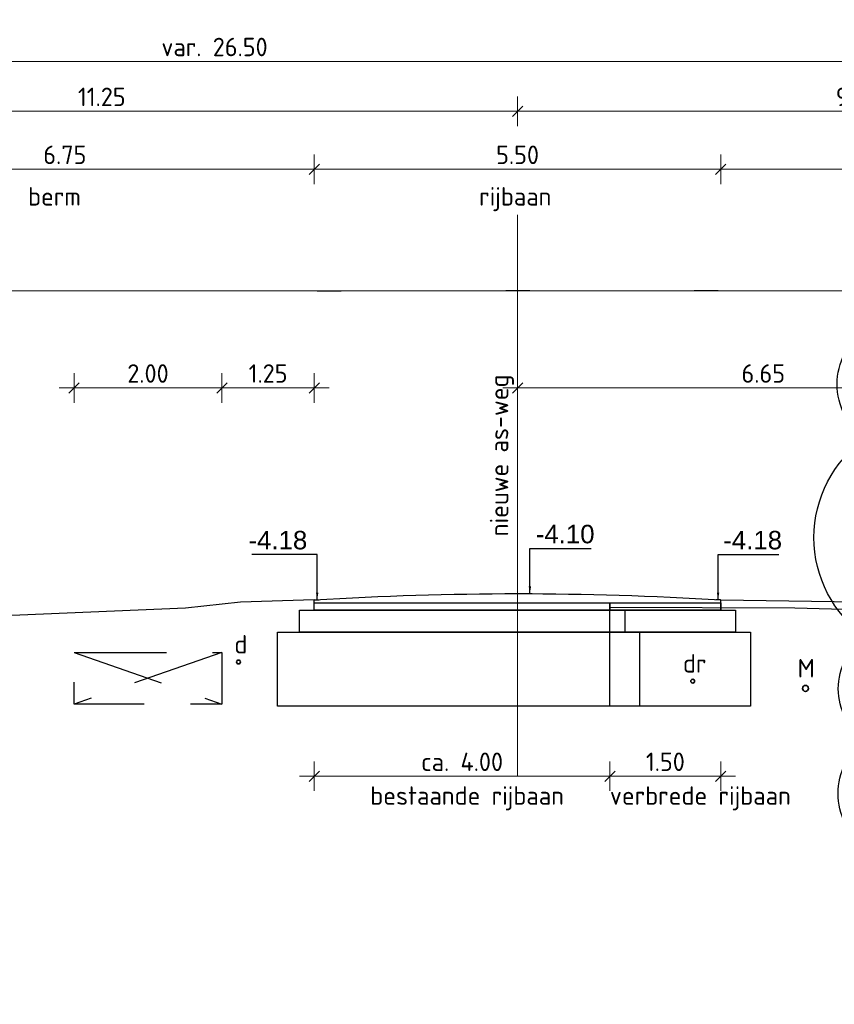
# Model space of a CAD drawing. Header units: metres. Extents: x 149090 to 161988, y 479090 to 487021.
# Tile 70 of 72: x 159309 to 159320, y 484427 to 484440. Entities that reach past the tile are written whole.
import ezdxf

# ---------------------------------------------------------------- set-up
doc = ezdxf.new("R2010")
doc.units = ezdxf.units.M
for name, pattern in [('AL-NAP_LIJN', [15.25, 12, -1.5, 0.25, -1.5]), ('AM-AS', [16, 10, -2, 2, -2]), ('DASHED2', [0.375, 0.25, -0.125])]:
    doc.linetypes.add(name, pattern=pattern)
doc.layers.get('0').update_dxf_attribs({"lineweight": 25})
doc.layers.get('Defpoints').update_dxf_attribs({"color": 211, "lineweight": 25})
for name, color, linetype, lineweight in [('N-WE-AM-AS_WEG_GEBIEDSONTSLUITINGSWEG-G', 10, 'AM-AS', 18), ('N-WE-VH-KANTVERHARDING-G', 7, 'Continuous', 30), ('X-XX-AL-M', 7, 'Continuous', 18), ('X-XX-AL-NAP-G', 7, 'AL-NAP_LIJN', 18), ('X-XX-AL-PROFIEL-B-G', 7, 'Continuous', 25), ('X-XX-AL-PROFIEL-N-G', 7, 'Continuous', 35), ('X-XX-AL-T25', 7, 'Continuous', 25)]:
    doc.layers.add(name, color=color, linetype=linetype, lineweight=lineweight)
doc.layers.add('X-XX-AL-AANPIJLING-OPM', color=1, linetype='Continuous', lineweight=30, true_color=0xff0000)
doc.styles.add('Civitas Arial', font='arial.ttf')
doc.styles.add('NLCS-ISO-M100-T25', font='NLCS-ISO.ttf')
doc.dimstyles.new('Civitas 100 25', dxfattribs={"dimscale": 0.1, "dimtxt": 2.5, "dimasz": 1, "dimexe": 0.18, "dimexo": 0.0625, "dimgap": 1, "dimtad": 1, "dimzin": 0, "dimdsep": 46, "dimtxsty": 'Civitas Arial', "dimblk": 'Civitas-pijlmaat', "dimcen": 0, "dimse1": 1, "dimse2": 1, "dimadec": 0, "dimazin": 0, "dimtfac": 1, "dimtix": 1, "dimtmove": 0, "dimatfit": 0, "dimfxl": 1, "dimtolj": 1, "dimtzin": 0, "dimarcsym": 1})
doc.dimstyles.new('NLCS-M100-T25-SCHRAP-X_L2_H1', dxfattribs={"dimscale": 0.1, "dimtxt": 2.5, "dimasz": 1.4, "dimexe": 2, "dimexo": 2, "dimgap": 0.7, "dimtad": 1, "dimzin": 0, "dimdsep": 46, "dimtxsty": 'NLCS-ISO-M100-T25', "dimblk": 'OBLIQUE', "dimcen": 0, "dimdle": 2, "dimclrd": 256, "dimclre": 256, "dimclrt": 256, "dimadec": 1, "dimazin": 0, "dimtfac": 1, "dimtofl": 0, "dimtmove": 1, "dimatfit": 0, "dimldrblk": 'OBLIQUE', "dimfxl": 2, "dimfxlon": 1, "dimtfill": 1, "dimtfillclr": 254, "dimtolj": 1, "dimtzin": 0, "dimlwd": 18, "dimlwe": 18, "dimarcsym": 0})

# ---------------------------------------------------------------- blocks, each defined once
blk = doc.blocks.new('_Oblique')
at = {"color": 0, "linetype": 'ByBlock', "lineweight": -2}
blk.add_line((-0.5, -0.5), (0.5, 0.5), dxfattribs=at)
blk = doc.blocks.new('*D165')
at = {"layer": 'Defpoints', "color": 0, "transparency": 16777216}
for p in [(159324.609, 484439.662), (159298.109, 484436.559), (159324.609, 484436.559)]:
    blk.add_point(p, dxfattribs=at)
at = {"layer": 'X-XX-AL-M', "linetype": 'Continuous', "lineweight": 18, "transparency": 16777216}
for p, q in [((159298.109, 484439.462), (159298.109, 484439.862)), ((159324.609, 484439.462), (159324.609, 484439.862)), ((159297.909, 484439.662), (159324.809, 484439.662))]:
    blk.add_line(p, q, dxfattribs=at)
at = {"layer": 'X-XX-AL-M', "lineweight": 18, "transparency": 16777216, "xscale": 0.14, "yscale": 0.14, "zscale": 0.14, "rotation": 180}
blk.add_blockref('_Oblique', (159298.109, 484439.662), dxfattribs=at)
at = {"layer": 'X-XX-AL-M', "lineweight": 18, "transparency": 16777216, "xscale": 0.14, "yscale": 0.14, "zscale": 0.14}
blk.add_blockref('_Oblique', (159324.609, 484439.662), dxfattribs=at)
at = {"layer": 'X-XX-AL-M', "transparency": 16777216, "insert": (159311.359, 484439.857), "char_height": 0.25, "attachment_point": 5, "style": 'NLCS-ISO-M100-T25', "bg_fill": 3, "box_fill_scale": 1.1, "bg_fill_color": 256, "bg_fill_true_color": 13158600, "bg_fill_transparency": 0}
blk.add_mtext('\\A1;var. 26.50 ', dxfattribs=at)
blk = doc.blocks.new('*D167')
at = {"layer": 'Defpoints', "color": 0, "transparency": 16777216}
for p in [(159304.209, 484438.987), (159304.209, 484437.588), (159315.459, 484437.588)]:
    blk.add_point(p, dxfattribs=at)
at = {"layer": 'X-XX-AL-M', "linetype": 'Continuous', "lineweight": 18, "transparency": 16777216}
for p, q in [((159304.209, 484438.787), (159304.209, 484439.187)), ((159315.459, 484438.787), (159315.459, 484439.187)), ((159315.659, 484438.987), (159304.009, 484438.987))]:
    blk.add_line(p, q, dxfattribs=at)
at = {"layer": 'X-XX-AL-M', "lineweight": 18, "transparency": 16777216, "xscale": 0.14, "yscale": 0.14, "zscale": 0.14, "rotation": 180}
blk.add_blockref('_Oblique', (159304.209, 484438.987), dxfattribs=at)
at = {"layer": 'X-XX-AL-M', "lineweight": 18, "transparency": 16777216, "xscale": 0.14, "yscale": 0.14, "zscale": 0.14}
blk.add_blockref('_Oblique', (159315.459, 484438.987), dxfattribs=at)
at = {"layer": 'X-XX-AL-M', "transparency": 16777216, "insert": (159309.834, 484439.182), "char_height": 0.25, "attachment_point": 5, "style": 'NLCS-ISO-M100-T25', "bg_fill": 3, "box_fill_scale": 1.1, "bg_fill_color": 256, "bg_fill_true_color": 13158600, "bg_fill_transparency": 0}
blk.add_mtext('\\A1;11.25', dxfattribs=at)
blk = doc.blocks.new('*D168')
at = {"layer": 'Defpoints', "color": 0, "transparency": 16777216}
for p in [(159324.609, 484438.987), (159315.459, 484437.588), (159324.609, 484436.559)]:
    blk.add_point(p, dxfattribs=at)
at = {"layer": 'X-XX-AL-M', "linetype": 'Continuous', "lineweight": 18, "transparency": 16777216}
for p, q in [((159315.459, 484438.787), (159315.459, 484439.187)), ((159324.609, 484438.787), (159324.609, 484439.187)), ((159315.259, 484438.987), (159324.809, 484438.987))]:
    blk.add_line(p, q, dxfattribs=at)
at = {"layer": 'X-XX-AL-M', "lineweight": 18, "transparency": 16777216, "xscale": 0.14, "yscale": 0.14, "zscale": 0.14, "rotation": 180}
blk.add_blockref('_Oblique', (159315.459, 484438.987), dxfattribs=at)
at = {"layer": 'X-XX-AL-M', "lineweight": 18, "transparency": 16777216, "xscale": 0.14, "yscale": 0.14, "zscale": 0.14}
blk.add_blockref('_Oblique', (159324.609, 484438.987), dxfattribs=at)
at = {"layer": 'X-XX-AL-M', "transparency": 16777216, "insert": (159320.034, 484439.182), "char_height": 0.25, "attachment_point": 5, "style": 'NLCS-ISO-M100-T25', "bg_fill": 3, "box_fill_scale": 1.1, "bg_fill_color": 256, "bg_fill_true_color": 13158600, "bg_fill_transparency": 0}
blk.add_mtext('\\A1;9.15', dxfattribs=at)
blk = doc.blocks.new('*D59')
at = {"layer": 'Defpoints', "color": 0, "transparency": 16777216}
for p in [(0.033, 0), (-0.008, -3.521), (0.033, -4.1)]:
    blk.add_point(p, dxfattribs=at)
at = {"color": 0, "transparency": 16777216, "insert": (0.477, -3.293), "char_height": 0.25, "attachment_point": 5, "style": 'Civitas Arial'}
blk.add_mtext('\\A1;-4.10 ', dxfattribs=at)
blk = doc.blocks.new('Civitas-pijlmaat')
blk.add_line((0, 0.52), (0, -0.52))
blk.add_solid([(0, 0), (-1.5, 0.34), (-1.5, -0.34)])
blk = doc.blocks.new('*D63')
at = {"layer": 'Defpoints', "color": 0, "transparency": 16777216}
for p in [(0.033, 0), (-0.017, -3.603), (0.033, -4.182)]:
    blk.add_point(p, dxfattribs=at)
at = {"color": 0, "transparency": 16777216, "insert": (0.468, -3.375), "char_height": 0.25, "attachment_point": 5, "style": 'Civitas Arial'}
blk.add_mtext('\\A1;-4.18 ', dxfattribs=at)
blk = doc.blocks.new('*D61')
at = {"layer": 'Defpoints', "color": 0, "transparency": 16777216}
for p in [(-0.033, 0), (-0.048, -3.603), (-0.033, -4.182)]:
    blk.add_point(p, dxfattribs=at)
at = {"color": 0, "transparency": 16777216, "insert": (-0.532, -3.375), "char_height": 0.25, "attachment_point": 5, "style": 'Civitas Arial'}
blk.add_mtext('\\A1;-4.18 ', dxfattribs=at)
blk = doc.blocks.new('*U277')
for points in [[(0, 0), (1.5, 0), (1.5, -0.1), (0, -0.1)], [(0, -0.1), (1.7, -0.1), (1.7, -0.4), (0, -0.4)], [(0, -0.4), (1.9, -0.4), (1.9, -1.4), (0, -1.4)]]:
    blk.add_lwpolyline(points, close=True)
blk = doc.blocks.new('*U45')
for points in [[(0, 0), (4, 0), (4, -0.1), (0, -0.1)], [(-0.2, -0.1), (4.2, -0.1), (4.2, -0.4), (-0.2, -0.4)], [(-0.5, -0.4), (4.4, -0.4), (4.4, -1.4), (-0.5, -1.4)]]:
    blk.add_lwpolyline(points, close=True)
blk = doc.blocks.new('*D199')
at = {"layer": 'Defpoints', "color": 0, "transparency": 16777216}
for p in [(159316.709, 484432.079), (159312.709, 484431.779), (159316.709, 484429.992)]:
    blk.add_point(p, dxfattribs=at)
at = {"layer": 'X-XX-AL-PROFIEL-B-G', "linetype": 'Continuous', "lineweight": 18, "transparency": 16777216}
for p, q in [((159312.709, 484430.192), (159312.709, 484429.792)), ((159316.709, 484430.192), (159316.709, 484429.792)), ((159312.509, 484429.992), (159316.909, 484429.992))]:
    blk.add_line(p, q, dxfattribs=at)
at = {"layer": 'X-XX-AL-PROFIEL-B-G', "lineweight": 18, "transparency": 16777216, "xscale": 0.14, "yscale": 0.14, "zscale": 0.14, "rotation": 180}
blk.add_blockref('_Oblique', (159312.709, 484429.992), dxfattribs=at)
at = {"layer": 'X-XX-AL-PROFIEL-B-G', "lineweight": 18, "transparency": 16777216, "xscale": 0.14, "yscale": 0.14, "zscale": 0.14}
blk.add_blockref('_Oblique', (159316.709, 484429.992), dxfattribs=at)
at = {"layer": 'X-XX-AL-PROFIEL-B-G', "transparency": 16777216, "insert": (159314.709, 484430.187), "char_height": 0.25, "attachment_point": 5, "style": 'NLCS-ISO-M100-T25', "bg_fill": 3, "box_fill_scale": 1.1, "bg_fill_color": 256, "bg_fill_true_color": 13158600, "bg_fill_transparency": 0}
blk.add_mtext('\\A1;ca. 4.00', dxfattribs=at)
blk = doc.blocks.new('*D200')
at = {"layer": 'Defpoints', "color": 0, "transparency": 16777216}
for p in [(159318.209, 484432.274), (159316.709, 484432.129), (159318.209, 484429.992)]:
    blk.add_point(p, dxfattribs=at)
at = {"layer": 'X-XX-AL-M', "linetype": 'Continuous', "lineweight": 18, "transparency": 16777216}
for p, q in [((159316.709, 484430.192), (159316.709, 484429.792)), ((159318.209, 484430.192), (159318.209, 484429.792)), ((159316.509, 484429.992), (159318.409, 484429.992))]:
    blk.add_line(p, q, dxfattribs=at)
at = {"layer": 'X-XX-AL-M', "lineweight": 18, "transparency": 16777216, "xscale": 0.14, "yscale": 0.14, "zscale": 0.14, "rotation": 180}
blk.add_blockref('_Oblique', (159316.709, 484429.992), dxfattribs=at)
at = {"layer": 'X-XX-AL-M', "lineweight": 18, "transparency": 16777216, "xscale": 0.14, "yscale": 0.14, "zscale": 0.14}
blk.add_blockref('_Oblique', (159318.209, 484429.992), dxfattribs=at)
at = {"layer": 'X-XX-AL-M', "transparency": 16777216, "insert": (159317.459, 484430.187), "char_height": 0.25, "attachment_point": 5, "style": 'NLCS-ISO-M100-T25', "bg_fill": 3, "box_fill_scale": 1.1, "bg_fill_color": 256, "bg_fill_true_color": 13158600, "bg_fill_transparency": 0}
blk.add_mtext('\\A1;1.50', dxfattribs=at)
blk = doc.blocks.new('*D201')
at = {"layer": 'Defpoints', "color": 0, "transparency": 16777216}
for p in [(159311.459, 484435.245), (159309.459, 484431.664), (159311.459, 484431.664)]:
    blk.add_point(p, dxfattribs=at)
at = {"layer": 'X-XX-AL-M', "linetype": 'Continuous', "lineweight": 18, "transparency": 16777216}
for p, q in [((159309.459, 484435.045), (159309.459, 484435.445)), ((159311.459, 484435.045), (159311.459, 484435.445)), ((159309.259, 484435.245), (159311.659, 484435.245))]:
    blk.add_line(p, q, dxfattribs=at)
at = {"layer": 'X-XX-AL-M', "lineweight": 18, "transparency": 16777216, "xscale": 0.14, "yscale": 0.14, "zscale": 0.14, "rotation": 180}
blk.add_blockref('_Oblique', (159309.459, 484435.245), dxfattribs=at)
at = {"layer": 'X-XX-AL-M', "lineweight": 18, "transparency": 16777216, "xscale": 0.14, "yscale": 0.14, "zscale": 0.14}
blk.add_blockref('_Oblique', (159311.459, 484435.245), dxfattribs=at)
at = {"layer": 'X-XX-AL-M', "transparency": 16777216, "insert": (159310.459, 484435.44), "char_height": 0.25, "attachment_point": 5, "style": 'NLCS-ISO-M100-T25', "bg_fill": 3, "box_fill_scale": 1.1, "bg_fill_color": 256, "bg_fill_true_color": 13158600, "bg_fill_transparency": 0}
blk.add_mtext('\\A1;2.00', dxfattribs=at)
blk = doc.blocks.new('*D202')
at = {"layer": 'Defpoints', "color": 0, "transparency": 16777216}
for p in [(159312.709, 484435.245), (159312.709, 484432.359), (159311.459, 484431.664)]:
    blk.add_point(p, dxfattribs=at)
at = {"layer": 'X-XX-AL-M', "linetype": 'Continuous', "lineweight": 18, "transparency": 16777216}
for p, q in [((159311.459, 484435.045), (159311.459, 484435.445)), ((159312.709, 484435.045), (159312.709, 484435.445)), ((159311.259, 484435.245), (159312.909, 484435.245))]:
    blk.add_line(p, q, dxfattribs=at)
at = {"layer": 'X-XX-AL-M', "lineweight": 18, "transparency": 16777216, "xscale": 0.14, "yscale": 0.14, "zscale": 0.14, "rotation": 180}
blk.add_blockref('_Oblique', (159311.459, 484435.245), dxfattribs=at)
at = {"layer": 'X-XX-AL-M', "lineweight": 18, "transparency": 16777216, "xscale": 0.14, "yscale": 0.14, "zscale": 0.14}
blk.add_blockref('_Oblique', (159312.709, 484435.245), dxfattribs=at)
at = {"layer": 'X-XX-AL-M', "transparency": 16777216, "insert": (159312.084, 484435.44), "char_height": 0.25, "attachment_point": 5, "style": 'NLCS-ISO-M100-T25', "bg_fill": 3, "box_fill_scale": 1.1, "bg_fill_color": 256, "bg_fill_true_color": 13158600, "bg_fill_transparency": 0}
blk.add_mtext('\\A1;1.25', dxfattribs=at)
blk = doc.blocks.new('*D205')
at = {"layer": 'Defpoints', "color": 0, "transparency": 16777216}
for p in [(159312.709, 484438.203), (159312.709, 484432.195), (159318.209, 484432.227)]:
    blk.add_point(p, dxfattribs=at)
at = {"layer": 'X-XX-AL-M', "linetype": 'Continuous', "lineweight": 18, "transparency": 16777216}
for p, q in [((159312.709, 484438.003), (159312.709, 484438.403)), ((159318.209, 484438.003), (159318.209, 484438.403)), ((159318.409, 484438.203), (159312.509, 484438.203))]:
    blk.add_line(p, q, dxfattribs=at)
at = {"layer": 'X-XX-AL-M', "lineweight": 18, "transparency": 16777216, "xscale": 0.14, "yscale": 0.14, "zscale": 0.14, "rotation": 180}
blk.add_blockref('_Oblique', (159312.709, 484438.203), dxfattribs=at)
at = {"layer": 'X-XX-AL-M', "lineweight": 18, "transparency": 16777216, "xscale": 0.14, "yscale": 0.14, "zscale": 0.14}
blk.add_blockref('_Oblique', (159318.209, 484438.203), dxfattribs=at)
at = {"layer": 'X-XX-AL-M', "transparency": 16777216, "insert": (159315.459, 484438.398), "char_height": 0.25, "attachment_point": 5, "style": 'NLCS-ISO-M100-T25', "bg_fill": 3, "box_fill_scale": 1.1, "bg_fill_color": 256, "bg_fill_true_color": 13158600, "bg_fill_transparency": 0}
blk.add_mtext('\\A1;5.50', dxfattribs=at)
blk = doc.blocks.new('*D207')
at = {"layer": 'Defpoints', "color": 0, "transparency": 16777216}
for p in [(159305.959, 484438.203), (159312.709, 484432.195), (159305.959, 484432.179)]:
    blk.add_point(p, dxfattribs=at)
at = {"layer": 'X-XX-AL-M', "linetype": 'Continuous', "lineweight": 18, "transparency": 16777216}
for p, q in [((159305.959, 484438.003), (159305.959, 484438.403)), ((159312.709, 484438.003), (159312.709, 484438.403)), ((159312.909, 484438.203), (159305.759, 484438.203))]:
    blk.add_line(p, q, dxfattribs=at)
at = {"layer": 'X-XX-AL-M', "lineweight": 18, "transparency": 16777216, "xscale": 0.14, "yscale": 0.14, "zscale": 0.14, "rotation": 180}
blk.add_blockref('_Oblique', (159305.959, 484438.203), dxfattribs=at)
at = {"layer": 'X-XX-AL-M', "lineweight": 18, "transparency": 16777216, "xscale": 0.14, "yscale": 0.14, "zscale": 0.14}
blk.add_blockref('_Oblique', (159312.709, 484438.203), dxfattribs=at)
at = {"layer": 'X-XX-AL-M', "transparency": 16777216, "insert": (159309.334, 484438.398), "char_height": 0.25, "attachment_point": 5, "style": 'NLCS-ISO-M100-T25', "bg_fill": 3, "box_fill_scale": 1.1, "bg_fill_color": 256, "bg_fill_true_color": 13158600, "bg_fill_transparency": 0}
blk.add_mtext('\\A1;6.75', dxfattribs=at)
blk = doc.blocks.new('*D208')
at = {"layer": 'Defpoints', "color": 0, "transparency": 16777216}
for p in [(159322.41, 484438.203), (159318.209, 484432.227), (159322.41, 484432.198)]:
    blk.add_point(p, dxfattribs=at)
at = {"layer": 'X-XX-AL-M', "linetype": 'Continuous', "lineweight": 18, "transparency": 16777216}
for p, q in [((159318.209, 484438.003), (159318.209, 484438.403)), ((159322.41, 484438.003), (159322.41, 484438.403)), ((159318.009, 484438.203), (159322.61, 484438.203))]:
    blk.add_line(p, q, dxfattribs=at)
at = {"layer": 'X-XX-AL-M', "lineweight": 18, "transparency": 16777216, "xscale": 0.14, "yscale": 0.14, "zscale": 0.14, "rotation": 180}
blk.add_blockref('_Oblique', (159318.209, 484438.203), dxfattribs=at)
at = {"layer": 'X-XX-AL-M', "lineweight": 18, "transparency": 16777216, "xscale": 0.14, "yscale": 0.14, "zscale": 0.14}
blk.add_blockref('_Oblique', (159322.41, 484438.203), dxfattribs=at)
at = {"layer": 'X-XX-AL-M', "transparency": 16777216, "insert": (159320.31, 484438.398), "char_height": 0.25, "attachment_point": 5, "style": 'NLCS-ISO-M100-T25', "bg_fill": 3, "box_fill_scale": 1.1, "bg_fill_color": 256, "bg_fill_true_color": 13158600, "bg_fill_transparency": 0}
blk.add_mtext('\\A1;4.20', dxfattribs=at)
blk = doc.blocks.new('*D218')
at = {"layer": 'Defpoints', "color": 0, "transparency": 16777216}
for p in [(159315.459, 484437.588), (159315.459, 484435.245), (159322.109, 484431.009)]:
    blk.add_point(p, dxfattribs=at)
at = {"layer": 'X-XX-AL-M', "linetype": 'Continuous', "lineweight": 18, "transparency": 16777216}
for p, q in [((159315.459, 484435.445), (159315.459, 484435.045)), ((159322.109, 484435.045), (159322.109, 484435.445)), ((159322.309, 484435.245), (159315.259, 484435.245))]:
    blk.add_line(p, q, dxfattribs=at)
at = {"layer": 'X-XX-AL-M', "lineweight": 18, "transparency": 16777216, "xscale": 0.14, "yscale": 0.14, "zscale": 0.14, "rotation": 180}
blk.add_blockref('_Oblique', (159315.459, 484435.245), dxfattribs=at)
at = {"layer": 'X-XX-AL-M', "lineweight": 18, "transparency": 16777216, "xscale": 0.14, "yscale": 0.14, "zscale": 0.14}
blk.add_blockref('_Oblique', (159322.109, 484435.245), dxfattribs=at)
at = {"layer": 'X-XX-AL-M', "transparency": 16777216, "insert": (159318.784, 484435.44), "char_height": 0.25, "attachment_point": 5, "style": 'NLCS-ISO-M100-T25', "bg_fill": 3, "box_fill_scale": 1.1, "bg_fill_color": 256, "bg_fill_true_color": 13158600, "bg_fill_transparency": 0}
blk.add_mtext('\\A1;6.65', dxfattribs=at)
blk = doc.blocks.new('*U58')
blk.add_line((0.033, -4.1), (-0.028, -4.1))
at = {"layer": 'Defpoints', "color": 6}
blk.add_line((0, 0), (-0.325, 0), dxfattribs=at)
dim = blk.add_ordinate_dim(feature_location=(0.033, -4.1), offset=(-0.04, 0.579), dtype=0, origin=(0.033, 0), text='-<> ', dimstyle='Civitas 100 25')
dim.commit()
dim.dimension.update_dxf_attribs({"geometry": '*D59', "text_midpoint": (0.477, -3.293)})
blk.add_leader([(0, -4.1), (0, -3.485), (0.829, -3.485)], dimstyle='Civitas 100 25')
blk = doc.blocks.new('*U62')
blk.add_line((0.033, -4.182), (-0.028, -4.182))
at = {"layer": 'Defpoints', "color": 6}
blk.add_line((0, 0), (-0.325, 0), dxfattribs=at)
dim = blk.add_ordinate_dim(feature_location=(0.033, -4.182), offset=(-0.05, 0.579), dtype=0, origin=(0.033, 0), text='-<> ', dimstyle='Civitas 100 25')
dim.commit()
dim.dimension.update_dxf_attribs({"geometry": '*D63', "text_midpoint": (0.468, -3.375)})
blk.add_leader([(0, -4.182), (0, -3.567), (0.82, -3.567)], dimstyle='Civitas 100 25')
blk = doc.blocks.new('*U60')
blk.add_line((-0.033, -4.182), (0.028, -4.182))
at = {"layer": 'Defpoints', "color": 6}
blk.add_line((0, 0), (0.325, 0), dxfattribs=at)
dim = blk.add_ordinate_dim(feature_location=(-0.033, -4.182), offset=(-0.015, 0.579), dtype=0, origin=(-0.033, 0), text='-<> ', dimstyle='Civitas 100 25')
dim.commit()
dim.dimension.update_dxf_attribs({"geometry": '*D61', "text_midpoint": (-0.532, -3.375)})
blk.add_leader([(0, -4.182), (0, -3.567), (-0.885, -3.567)], dimstyle='Civitas 100 25')

msp = doc.modelspace()

# ---------------------------------------------------------------- linework, layer by layer
at = {"layer": 'X-XX-AL-NAP-G'}
msp.add_line((159003.28, 484436.559), (159511.076, 484436.559), dxfattribs=at)
at = {"layer": 'X-XX-AL-PROFIEL-B-G'}
for p, q in [((159311.709, 484432.347), (159310.966, 484432.265)), ((159312.709, 484432.377), (159311.709, 484432.347)), ((159318.209, 484432.377), (159320.209, 484432.347))]:
    msp.add_line(p, q, dxfattribs=at)
at = {"layer": 'X-XX-AL-PROFIEL-B-G', "flags": 128}
msp.add_lwpolyline([(159312.709, 484432.377, -0.030824), (159318.209, 484432.377)], format="xyb", dxfattribs=at)
msp.add_lwpolyline([(159310.966, 484432.265), (159307.759, 484432.129), (159304.209, 484432.099), (159299.105, 484431.929), (159298.109, 484431.609), (159297.171, 484431.839), (159294.878, 484431.839)], dxfattribs=at)
at = {"layer": 'X-XX-AL-PROFIEL-N-G', "color": 114, "true_color": 0x139b48}
msp.add_circle((159311.683, 484431.537), 0.0261, dxfattribs=at)
at = {"layer": 'X-XX-AL-PROFIEL-N-G', "color": 4, "true_color": 0x00ffff}
msp.add_circle((159319.354, 484431.18), 0.04, dxfattribs=at)

# ---------------------------------------------------------------- block references
at = {"layer": 'X-XX-AL-PROFIEL-B-G'}
for name, p in [('*U45', (159312.709, 484432.339)), ('*U277', (159316.709, 484432.339))]:
    msp.add_blockref(name, p, dxfattribs=at)

# ---------------------------------------------------------------- texts
at = {"layer": 'X-XX-AL-PROFIEL-B-G', "style": 'NLCS-ISO-M100-T25'}
for s, p in [('M', (159319.248, 484431.328)), ('bestaande rijbaan', (159313.466, 484429.605))]:
    msp.add_text(s, height=0.25, dxfattribs=at).set_placement(p)
at = {"layer": 'X-XX-AL-T25', "style": 'NLCS-ISO-M100-T25'}
msp.add_text('nieuwe as-weg', height=0.25, rotation=90, dxfattribs=at).set_placement((159315.334, 484433.238))

# ---------------------------------------------------------------- next in the draw order: dimensions: what is measured, and where the dimension line sits
at = {"layer": 'X-XX-AL-M'}
dim = msp.add_linear_dim(base=(159324.609, 484439.662), p1=(159298.109, 484436.559), p2=(159324.609, 484436.559), text='var. <> ', dimstyle='NLCS-M100-T25-SCHRAP-X_L2_H1', dxfattribs=at)
dim.commit()
dim.dimension.update_dxf_attribs({"geometry": '*D165', "text_midpoint": (159311.359, 484439.857)})
dim = msp.add_linear_dim(base=(159311.459, 484435.245), p1=(159309.459, 484431.664), p2=(159311.459, 484431.664), dimstyle='NLCS-M100-T25-SCHRAP-X_L2_H1', dxfattribs=at)
dim.commit()
dim.dimension.update_dxf_attribs({"geometry": '*D201', "text_midpoint": (159310.459, 484435.44)})

# ---------------------------------------------------------------- next in the draw order: linework, layer by layer
at = {"layer": 'N-WE-AM-AS_WEG_GEBIEDSONTSLUITINGSWEG-G'}
msp.add_line((159315.459, 484437.588), (159315.459, 484429.992), dxfattribs=at)

# ---------------------------------------------------------------- next in the draw order: block references
at = {"layer": 'X-XX-AL-T25'}
msp.add_blockref('*U60', (159312.748, 484436.559), dxfattribs=at)

# ---------------------------------------------------------------- next in the draw order: dimensions: what is measured, and where the dimension line sits
at = {"layer": 'X-XX-AL-M'}
dim = msp.add_linear_dim(base=(159304.209, 484438.987), p1=(159315.459, 484437.588), p2=(159304.209, 484437.588), dimstyle='NLCS-M100-T25-SCHRAP-X_L2_H1', dxfattribs=at)
dim.commit()
dim.dimension.update_dxf_attribs({"geometry": '*D167', "text_midpoint": (159309.834, 484439.182)})
at = {"layer": 'X-XX-AL-PROFIEL-B-G'}
dim = msp.add_linear_dim(base=(159316.709, 484429.992), p1=(159312.709, 484431.779), p2=(159316.709, 484432.079), text='ca. <>', dimstyle='NLCS-M100-T25-SCHRAP-X_L2_H1', dxfattribs=at)
dim.commit()
dim.dimension.update_dxf_attribs({"geometry": '*D199', "text_midpoint": (159314.709, 484430.187)})

# ---------------------------------------------------------------- next in the draw order: texts
at = {"layer": 'X-XX-AL-T25', "style": 'NLCS-ISO-M100-T25'}
msp.add_text('verbrede rijbaan', height=0.25, dxfattribs=at).set_placement((159316.708, 484429.605))

# ---------------------------------------------------------------- next in the draw order: dimensions: what is measured, and where the dimension line sits
at = {"layer": 'X-XX-AL-M'}
for base, p1, p2, picture, middle in [((159324.609, 484438.987), (159315.459, 484437.588), (159324.609, 484436.559), '*D168', (159320.034, 484439.182)), ((159312.709, 484435.245), (159311.459, 484431.664), (159312.709, 484432.359), '*D202', (159312.084, 484435.44))]:
    dim = msp.add_linear_dim(base=base, p1=p1, p2=p2, dimstyle='NLCS-M100-T25-SCHRAP-X_L2_H1', dxfattribs=at)
    dim.commit()
    dim.dimension.update_dxf_attribs({"geometry": picture, "text_midpoint": middle})

# ---------------------------------------------------------------- next in the draw order: linework, layer by layer
at = {"linetype": 'DASHED2', "ltscale": 5}
for p, q in [((159309.458, 484431.666), (159311.458, 484430.966)), ((159311.458, 484431.666), (159309.458, 484430.966))]:
    msp.add_line(p, q, dxfattribs=at)
at = {"linetype": 'DASHED2', "ltscale": 5, "flags": 128}
msp.add_lwpolyline([(159309.458, 484431.666), (159311.458, 484431.666), (159311.458, 484430.966), (159309.458, 484430.966)], close=True, dxfattribs=at)
at = {"layer": 'X-XX-AL-PROFIEL-B-G'}
msp.add_line((159312.709, 484432.239), (159312.709, 484432.377), dxfattribs=at)

# ---------------------------------------------------------------- next in the draw order: block references
at = {"layer": 'X-XX-AL-T25'}
for name, p in [('*U58', (159315.626, 484436.559)), ('*U62', (159318.172, 484436.559))]:
    msp.add_blockref(name, p, dxfattribs=at)

# ---------------------------------------------------------------- next in the draw order: texts
at = {"layer": 'X-XX-AL-PROFIEL-B-G', "style": 'NLCS-ISO-M100-T25'}
msp.add_text('d', height=0.25, dxfattribs=at).set_placement((159311.628, 484431.652))

# ---------------------------------------------------------------- next in the draw order: dimensions: what is measured, and where the dimension line sits
at = {"layer": 'X-XX-AL-M'}
dim = msp.add_linear_dim(base=(159318.209, 484429.992), p1=(159316.709, 484432.129), p2=(159318.209, 484432.274), dimstyle='NLCS-M100-T25-SCHRAP-X_L2_H1', dxfattribs=at)
dim.commit()
dim.dimension.update_dxf_attribs({"geometry": '*D200', "text_midpoint": (159317.459, 484430.187)})

# ---------------------------------------------------------------- next in the draw order: linework, layer by layer
at = {"layer": 'N-WE-VH-KANTVERHARDING-G'}
msp.add_line((159318.209, 484432.239), (159318.209, 484432.377), dxfattribs=at)
at = {"layer": 'X-XX-AL-PROFIEL-B-G', "flags": 128}
msp.add_lwpolyline([(159316.709, 484432.281), (159319.209, 484432.269), (159322.849, 484432.169), (159324.609, 484431.716), (159325.911, 484431.832), (159327.426, 484431.832)], dxfattribs=at)

# ---------------------------------------------------------------- next in the draw order: dimensions: what is measured, and where the dimension line sits
at = {"layer": 'X-XX-AL-M'}
dim = msp.add_linear_dim(base=(159312.709, 484438.203), p1=(159318.209, 484432.227), p2=(159312.709, 484432.195), dimstyle='NLCS-M100-T25-SCHRAP-X_L2_H1', dxfattribs=at)
dim.commit()
dim.dimension.update_dxf_attribs({"geometry": '*D205', "text_midpoint": (159315.459, 484438.398)})

# ---------------------------------------------------------------- next in the draw order: texts
at = {"layer": 'X-XX-AL-T25', "style": 'NLCS-ISO-M100-T25'}
msp.add_text('rijbaan', height=0.25, dxfattribs=at).set_placement((159314.939, 484437.711))

# ---------------------------------------------------------------- next in the draw order: dimensions: what is measured, and where the dimension line sits
at = {"layer": 'X-XX-AL-M'}
for base, p1, p2, picture, middle in [((159305.959, 484438.203), (159312.709, 484432.195), (159305.959, 484432.179), '*D207', (159309.334, 484438.398)), ((159322.41, 484438.203), (159318.209, 484432.227), (159322.41, 484432.198), '*D208', (159320.31, 484438.398))]:
    dim = msp.add_linear_dim(base=base, p1=p1, p2=p2, dimstyle='NLCS-M100-T25-SCHRAP-X_L2_H1', dxfattribs=at)
    dim.commit()
    dim.dimension.update_dxf_attribs({"geometry": picture, "text_midpoint": middle})

# ---------------------------------------------------------------- next in the draw order: texts
at = {"layer": 'X-XX-AL-T25', "style": 'NLCS-ISO-M100-T25'}
msp.add_text('berm', height=0.25, dxfattribs=at).set_placement((159308.836, 484437.711))

# ---------------------------------------------------------------- next in the draw order: dimensions: what is measured, and where the dimension line sits
at = {"layer": 'X-XX-AL-M'}
dim = msp.add_linear_dim(base=(159315.459, 484435.245), p1=(159322.109, 484431.009), p2=(159315.459, 484437.588), dimstyle='NLCS-M100-T25-SCHRAP-X_L2_H1', dxfattribs=at)
dim.commit()
dim.dimension.update_dxf_attribs({"geometry": '*D218', "text_midpoint": (159318.784, 484435.44)})

# ---------------------------------------------------------------- next in the draw order: linework, layer by layer
at = {"layer": 'X-XX-AL-AANPIJLING-OPM', "flags": 128}
msp.add_lwpolyline([(159320.166, 484436.973, -0.520567), (159321.707, 484436.973, -0.520567), (159324.222, 484436.973, -0.520567), (159326.57, 484436.973, -0.520567), (159328.875, 484436.973, -0.520567), (159328.921, 484435.376, -0.520567), (159328.921, 484433.499, -0.520567), (159328.921, 484431.435, -0.520567), (159328.921, 484429.531, -0.520567), (159328.921, 484427.515, -0.520567), (159326.674, 484427.468, -0.520567), (159324.909, 484427.468, -0.520567), (159322.886, 484427.468, -0.520567), (159321.097, 484427.468, -0.520567), (159320.166, 484429.045, -0.520567), (159320.166, 484430.47, -0.520567), (159320.166, 484431.881, -0.520567), (159320.166, 484434.559, -0.520567), (159320.166, 484436.029, -0.520567)], format="xyb", close=True, dxfattribs=at)
at = {"layer": 'X-XX-AL-PROFIEL-N-G', "color": 114, "true_color": 0x139b48}
msp.add_circle((159317.829, 484431.278), 0.0261, dxfattribs=at)

# ---------------------------------------------------------------- next in the draw order: texts
at = {"layer": 'X-XX-AL-PROFIEL-B-G', "style": 'NLCS-ISO-M100-T25'}
msp.add_text('dr', height=0.25, dxfattribs=at).set_placement((159317.697, 484431.393))

doc.saveas('drawing.dxf')
